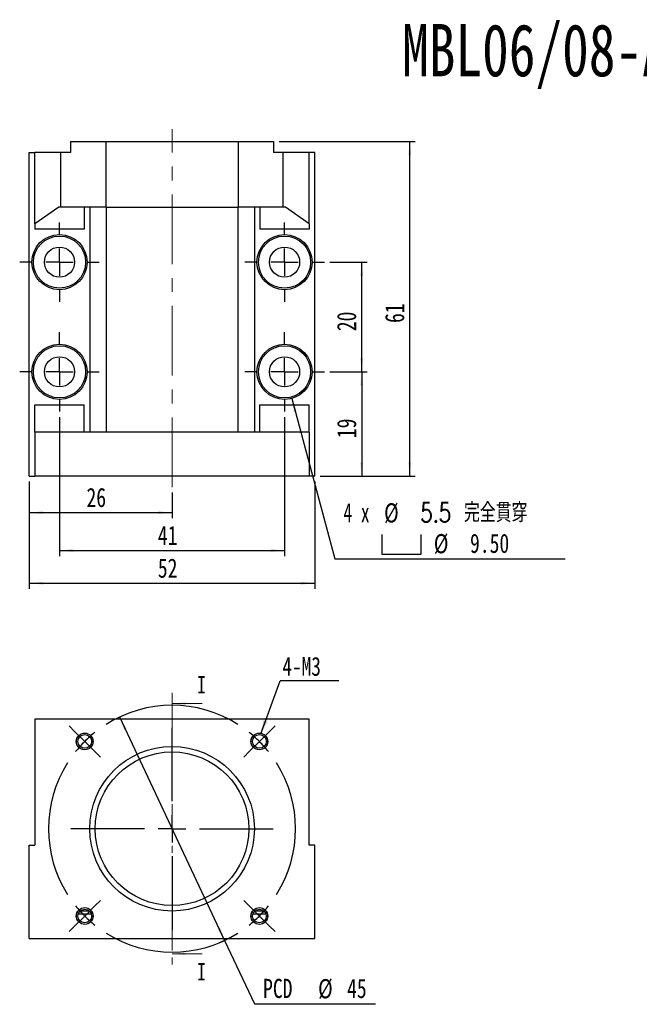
# Model space of a CAD drawing. Header units: millimetres. Extents: x 44 to 270, y 10 to 197.
# Tile 1 of 2: x 44 to 157, y 18 to 197. Entities that reach past the tile are written whole.
import ezdxf

# ---------------------------------------------------------------- set-up
doc = ezdxf.new("R2010")
doc.units = ezdxf.units.MM
doc.linetypes.add('CENTER', pattern=[10.16, 6.35, -1.27, 1.27, -1.27])
doc.linetypes.add('CENTERX2', pattern=[20.32, 12.7, -2.54, 2.54, -2.54])
doc.layers.add('FORMAT', color=7, linetype='Continuous')
doc.styles.add('SLDTEXTSTYLE0', font='TXT', dxfattribs={"width": 0.75})
doc.styles.add('SLDTEXTSTYLE1', font='TXT', dxfattribs={"width": 0.75, "bigfont": 'bigfont'})
doc.styles.add('SLDTEXTSTYLE2', font='TXT', dxfattribs={"width": 0.666667})
doc.dimstyles.new('SLDDIMSTYLE0', dxfattribs={"dimtxt": 3.5, "dimasz": 2.5, "dimexe": 0, "dimexo": 0.0625, "dimgap": 0.875, "dimtad": 0, "dimtih": 1, "dimtoh": 1, "dimrnd": 1e-09, "dimzin": 12, "dimdsep": 46, "dimtxsty": 'SLDTEXTSTYLE0', "dimsah": 1, "dimcen": 0, "dimadec": 0, "dimazin": 3, "dimtfac": 1, "dimtmove": 0, "dimatfit": 3, "dimfxl": 0, "dimfrac": 2, "dimtolj": 1, "dimtzin": 12, "dimarcsym": 0})
doc.dimstyles.new('SLDDIMSTYLE1', dxfattribs={"dimtxt": 0.18, "dimasz": 2.5, "dimexe": 0, "dimexo": 0.0625, "dimgap": 0, "dimtad": 0, "dimtih": 1, "dimtoh": 1, "dimdec": 0, "dimrnd": 1e-09, "dimzin": 0, "dimdsep": 46, "dimtxsty": 'Standard', "dimsah": 1, "dimcen": 0.09, "dimadec": 0, "dimazin": 0, "dimtfac": 2.5, "dimtdec": 0, "dimtofl": 0, "dimtmove": 0, "dimatfit": 3, "dimfxl": 0, "dimfrac": 2, "dimtolj": 1, "dimtzin": 0, "dimarcsym": 0})
doc.dimstyles.new('SLDDIMSTYLE2', dxfattribs={"dimtxt": 3.5, "dimasz": 2.5, "dimexe": 0, "dimexo": 0.0625, "dimgap": 0.875, "dimtad": 1, "dimrnd": 1e-09, "dimzin": 12, "dimdsep": 46, "dimtxsty": 'SLDTEXTSTYLE0', "dimsah": 1, "dimcen": 0.09, "dimadec": 0, "dimazin": 3, "dimtfac": 1, "dimtofl": 0, "dimtmove": 0, "dimatfit": 3, "dimfxl": 0, "dimfrac": 2, "dimtolj": 1, "dimtzin": 12, "dimarcsym": 0})
doc.dimstyles.new('SLDDIMSTYLE3', dxfattribs={"dimtxt": 3.5, "dimasz": 2.5, "dimexe": 0, "dimexo": 0.0625, "dimgap": 0.875, "dimtad": 0, "dimtih": 1, "dimtoh": 1, "dimdec": 1, "dimrnd": 1e-09, "dimzin": 12, "dimdsep": 46, "dimtxsty": 'SLDTEXTSTYLE0', "dimsah": 1, "dimcen": 0, "dimadec": 0, "dimazin": 3, "dimtfac": 1, "dimtofl": 0, "dimtmove": 0, "dimatfit": 3, "dimfxl": 0, "dimfrac": 2, "dimtolj": 1, "dimtzin": 12, "dimarcsym": 0})

# ---------------------------------------------------------------- blocks, each defined once
blk = doc.blocks.new('_D')
at = {"layer": 'FORMAT', "color": 7}
for p, q in [((62.06, 70.34), (81.19, 29.61)), ((81.19, 29.61), (86.62, 18.05)), ((86.62, 18.05), (108.69, 18.05))]:
    blk.add_line(p, q, dxfattribs=at)
blk.add_arc((71.63, 49.97), 22.5, 292.6194, 302.2056, dxfattribs=at)
for points in [[(62.06, 70.34), (62.9, 67.97), (63.35, 68.18)], [(81.19, 29.61), (80.36, 31.98), (79.9, 31.76)]]:
    blk.add_solid(points, dxfattribs=at)
at = {"layer": 'FORMAT', "color": 7, "char_height": 3.5, "attachment_point": 1, "style": 'SLDTEXTSTYLE0'}
for s, insert in [('PCD', (88.21, 22.61)), ('%%c', (98.24, 22.56)), ('45', (103.51, 22.61))]:
    blk.add_mtext(s, dxfattribs=dict(at, insert=insert))
blk = doc.blocks.new('SW_NOTE_0')
at = {"layer": 'FORMAT', "color": 0}
blk.add_line((10.7, 0), (0, 0), dxfattribs=at)
at = {"layer": 'FORMAT', "color": 0, "insert": (0.4, 4.39), "char_height": 3.44, "attachment_point": 1, "style": 'SLDTEXTSTYLE0'}
blk.add_mtext('4-M3', dxfattribs=at)
blk = doc.blocks.new('SW_CENTERMARKSYMBOL_0')
at = {"layer": 'FORMAT', "color": 0}
for p, q in [((-33.59, 1.77), (-34.67, 2.85)), ((-15.91, -10.91), (-15.91, 2.5)), ((1.77, 1.77), (2.85, 2.85)), ((-31.82, 0), (-33.59, 1.77)), ((-31.82, 0), (-30.05, -1.77)), ((0, 0), (-1.77, -1.77)), ((0, 0), (1.77, 1.77)), ((-30.05, -1.77), (-28.97, -2.85)), ((-1.77, -1.77), (-2.85, -2.85)), ((-15.91, -15.91), (-15.91, -13.41)), ((-20.91, -15.91), (-34.32, -15.91)), ((-15.91, -15.91), (-18.41, -15.91)), ((-15.91, -15.91), (-15.91, -18.41)), ((-15.91, -15.91), (-13.41, -15.91)), ((-10.91, -15.91), (2.5, -15.91)), ((-15.91, -20.91), (-15.91, -34.32)), ((-31.82, -31.82), (-30.05, -30.05)), ((-30.05, -30.05), (-28.97, -28.97)), ((-1.77, -30.05), (-2.85, -28.97)), ((0, -31.82), (-1.77, -30.05)), ((-31.82, -31.82), (-33.59, -33.59)), ((0, -31.82), (1.77, -33.59)), ((-33.59, -33.59), (-34.67, -34.67)), ((1.77, -33.59), (2.85, -34.67))]:
    blk.add_line(p, q, dxfattribs=at)
for start, end in [(57.7324, 122.2676), (135, 141.3662), (128.6338, 135), (45, 51.3662), (38.6338, 45), (147.7324, 212.2676), (327.7324, 32.2676), (218.6338, 225), (315, 321.3662), (225, 231.3662), (308.6338, 315), (237.7324, 302.2676)]:
    blk.add_arc((-15.91, -15.91), 22.5, start, end, dxfattribs=at)
blk = doc.blocks.new('_D_1')
at = {"layer": 'FORMAT', "color": 7}
for p, q in [((45.63, 113.26), (45.63, 106.6)), ((71.63, 111.26), (71.63, 106.6)), ((45.63, 107.6), (71.63, 107.6))]:
    blk.add_line(p, q, dxfattribs=at)
for points in [[(45.63, 107.6), (48.13, 107.35), (48.13, 107.85)], [(71.63, 107.6), (69.13, 107.85), (69.13, 107.35)]]:
    blk.add_solid(points, dxfattribs=at)
at = {"layer": 'FORMAT', "color": 7, "insert": (56.04, 112.11), "char_height": 3.5, "attachment_point": 1, "style": 'SLDTEXTSTYLE0'}
blk.add_mtext('26', dxfattribs=at)
blk = doc.blocks.new('_D_2')
at = {"layer": 'FORMAT', "color": 7}
for p, q in [((51.13, 125.01), (51.13, 99.68)), ((92.13, 125.01), (92.13, 99.68)), ((51.13, 100.68), (92.13, 100.68))]:
    blk.add_line(p, q, dxfattribs=at)
for points in [[(51.13, 100.68), (53.63, 100.43), (53.63, 100.93)], [(92.13, 100.68), (89.63, 100.93), (89.63, 100.43)]]:
    blk.add_solid(points, dxfattribs=at)
at = {"layer": 'FORMAT', "color": 7, "insert": (69.04, 105.19), "char_height": 3.5, "attachment_point": 1, "style": 'SLDTEXTSTYLE0'}
blk.add_mtext('41', dxfattribs=at)
blk = doc.blocks.new('_D_3')
at = {"layer": 'FORMAT', "color": 7}
for p, q in [((45.63, 113.26), (45.63, 93.72)), ((97.63, 113.26), (97.63, 93.72)), ((45.63, 94.72), (97.63, 94.72))]:
    blk.add_line(p, q, dxfattribs=at)
for points in [[(45.63, 94.72), (48.13, 94.47), (48.13, 94.97)], [(97.63, 94.72), (95.13, 94.97), (95.13, 94.47)]]:
    blk.add_solid(points, dxfattribs=at)
at = {"layer": 'FORMAT', "color": 7, "insert": (69.04, 99.23), "char_height": 3.5, "attachment_point": 1, "style": 'SLDTEXTSTYLE0'}
blk.add_mtext('52', dxfattribs=at)
blk = doc.blocks.new('_D_4')
at = {"layer": 'FORMAT', "color": 7}
for p, q in [((100.38, 133.26), (107.18, 133.26)), ((106.18, 133.26), (106.18, 114.26)), ((98.63, 114.26), (107.18, 114.26))]:
    blk.add_line(p, q, dxfattribs=at)
for points in [[(106.18, 133.26), (105.93, 130.76), (106.43, 130.76)], [(106.18, 114.26), (106.43, 116.76), (105.93, 116.76)]]:
    blk.add_solid(points, dxfattribs=at)
at = {"layer": 'FORMAT', "color": 7, "insert": (101.67, 121.17), "char_height": 3.5, "attachment_point": 1, "rotation": 90, "style": 'SLDTEXTSTYLE0'}
blk.add_mtext('19', dxfattribs=at)
blk = doc.blocks.new('_D_5')
at = {"layer": 'FORMAT', "color": 7}
for p, q in [((100.38, 153.26), (107.18, 153.26)), ((106.18, 133.26), (106.18, 153.26)), ((100.38, 133.26), (107.18, 133.26))]:
    blk.add_line(p, q, dxfattribs=at)
for points in [[(106.18, 153.26), (105.93, 150.76), (106.43, 150.76)], [(106.18, 133.26), (106.43, 135.76), (105.93, 135.76)]]:
    blk.add_solid(points, dxfattribs=at)
at = {"layer": 'FORMAT', "color": 7, "insert": (101.67, 140.67), "char_height": 3.5, "attachment_point": 1, "rotation": 90, "style": 'SLDTEXTSTYLE0'}
blk.add_mtext('20', dxfattribs=at)
blk = doc.blocks.new('_D_6')
at = {"layer": 'FORMAT', "color": 7}
for p, q in [((91.13, 175.26), (115.93, 175.26)), ((114.93, 114.26), (114.93, 175.26)), ((98.63, 114.26), (115.93, 114.26))]:
    blk.add_line(p, q, dxfattribs=at)
for points in [[(114.93, 175.26), (114.68, 172.76), (115.18, 172.76)], [(114.93, 114.26), (115.18, 116.76), (114.68, 116.76)]]:
    blk.add_solid(points, dxfattribs=at)
at = {"layer": 'FORMAT', "color": 7, "insert": (110.42, 142.17), "char_height": 3.5, "attachment_point": 1, "rotation": 90, "style": 'SLDTEXTSTYLE0'}
blk.add_mtext('61', dxfattribs=at)
blk = doc.blocks.new('SW_SYMBOL_HOLE_SPOT')
at = {"layer": 'FORMAT', "color": 0}
for p, q in [((0, 875), (0, 75)), ((1600, 75), (1600, 875)), ((0, 75), (1600, 75))]:
    blk.add_line(p, q, dxfattribs=at)
blk = doc.blocks.new('_D_7')
at = {"layer": 'FORMAT'}
for p, q in [((93.43, 128.41), (101.26, 99.18)), ((101.26, 99.18), (143.26, 99.18))]:
    blk.add_line(p, q, dxfattribs=at)
blk.add_solid([(93.43, 128.41), (93.83, 125.93), (94.32, 126.06)], dxfattribs=at)
at = {"layer": 'FORMAT', "xscale": 0.004470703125, "yscale": 0.004470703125, "zscale": 0.004470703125}
blk.add_blockref('SW_SYMBOL_HOLE_SPOT', (109.87, 99.67), dxfattribs=at)
at = {"layer": 'FORMAT', "char_height": 3.5, "attachment_point": 1}
for s, insert, style in [('4 x', (102.85, 109.35), 'SLDTEXTSTYLE2'), ('%%c', (110.26, 109.3), 'SLDTEXTSTYLE0'), ('5.5 \\M+18AAE\\M+19153\\M+18AD1\\M+190FA', (116.85, 109.35), 'SLDTEXTSTYLE1'), ('%%c', (119.32, 103.69), 'SLDTEXTSTYLE0'), ('9.50', (125.91, 103.75), 'SLDTEXTSTYLE0')]:
    blk.add_mtext(s, dxfattribs=dict(at, insert=insert, style=style))
blk = doc.blocks.new('SW_CENTERMARKSYMBOL_1')
at = {"layer": 'FORMAT', "color": 0}
for p, q in [((0, 5), (0, 7.25)), ((0, 0), (0, 2.5)), ((-5, 0), (-7.25, 0)), ((0, 0), (-2.5, 0)), ((0, 0), (0, -2.5)), ((0, 0), (2.5, 0)), ((5, 0), (7.25, 0)), ((0, -5), (0, -7.25))]:
    blk.add_line(p, q, dxfattribs=at)
blk = doc.blocks.new('SW_CENTERMARKSYMBOL_2')
at = {"layer": 'FORMAT', "color": 0}
for p, q in [((0, 5), (0, 7.25)), ((0, 0), (0, 2.5)), ((-5, 0), (-7.25, 0)), ((0, 0), (-2.5, 0)), ((0, 0), (0, -2.5)), ((0, 0), (2.5, 0)), ((5, 0), (7.25, 0)), ((0, -5), (0, -7.25))]:
    blk.add_line(p, q, dxfattribs=at)
blk = doc.blocks.new('SW_CENTERMARKSYMBOL_3')
at = {"layer": 'FORMAT', "color": 0}
for p, q in [((0, 5), (0, 7.25)), ((0, 0), (0, 2.5)), ((-5, 0), (-7.25, 0)), ((0, 0), (-2.5, 0)), ((0, 0), (0, -2.5)), ((0, 0), (2.5, 0)), ((5, 0), (7.25, 0)), ((0, -5), (0, -7.25))]:
    blk.add_line(p, q, dxfattribs=at)
blk = doc.blocks.new('SW_CENTERMARKSYMBOL_4')
at = {"layer": 'FORMAT', "color": 0}
for p, q in [((0, 5), (0, 7.25)), ((0, 0), (0, 2.5)), ((-5, 0), (-7.25, 0)), ((0, 0), (-2.5, 0)), ((0, 0), (0, -2.5)), ((0, 0), (2.5, 0)), ((5, 0), (7.25, 0)), ((0, -5), (0, -7.25))]:
    blk.add_line(p, q, dxfattribs=at)

msp = doc.modelspace()

# ---------------------------------------------------------------- linework, layer by layer
at = {"color": 7, "linetype": 'Continuous', "lineweight": 25}
for p, q in [((53.126, 175.261), (59.574, 175.261)), ((53.126, 175.261), (53.126, 173.261)), ((59.574, 175.261), (59.574, 163.261)), ((59.574, 175.261), (83.678, 175.261)), ((83.678, 175.261), (83.678, 163.261)), ((83.678, 175.261), (90.126, 175.261)), ((90.126, 175.261), (90.126, 173.261)), ((45.626, 114.261), (45.626, 173.261)), ((45.626, 173.261), (46.626, 173.261)), ((46.626, 160.261), (46.626, 173.261)), ((51.376, 173.261), (46.626, 173.261)), ((51.376, 163.261), (51.376, 173.261)), ((53.126, 173.261), (51.376, 173.261)), ((91.876, 173.261), (90.126, 173.261)), ((91.876, 163.261), (91.876, 173.261)), ((96.626, 173.261), (91.876, 173.261)), ((96.626, 160.261), (96.626, 173.261)), ((97.626, 173.261), (96.626, 173.261)), ((97.626, 114.261), (97.626, 173.261)), ((50.985, 163.261), (46.626, 160.261)), ((51.376, 163.261), (50.985, 163.261)), ((59.574, 163.261), (51.376, 163.261)), ((55.626, 163.261), (55.626, 159.261)), ((56.626, 163.261), (56.626, 122.261)), ((59.574, 163.261), (83.678, 163.261)), ((59.626, 163.261), (59.626, 122.261)), ((83.626, 163.261), (83.626, 122.261)), ((91.876, 163.261), (83.678, 163.261)), ((86.626, 163.261), (86.626, 122.261)), ((87.626, 163.261), (87.626, 159.261)), ((92.267, 163.261), (91.876, 163.261)), ((96.626, 160.261), (92.267, 163.261)), ((46.626, 160.261), (46.626, 159.261)), ((96.626, 160.261), (96.626, 159.261)), ((55.626, 159.261), (46.626, 159.261)), ((96.626, 159.261), (87.626, 159.261)), ((46.626, 127.261), (55.626, 127.261)), ((46.626, 122.261), (46.626, 127.261)), ((55.626, 122.261), (55.626, 127.261)), ((87.626, 127.261), (96.626, 127.261)), ((87.626, 122.261), (87.626, 127.261)), ((96.626, 122.261), (96.626, 127.261)), ((96.626, 122.261), (46.626, 122.261)), ((46.626, 122.261), (46.626, 114.261)), ((96.626, 122.261), (96.626, 114.261)), ((45.626, 114.261), (46.626, 114.261)), ((96.626, 114.261), (46.626, 114.261)), ((97.626, 114.261), (96.626, 114.261)), ((46.626, 69.971), (46.626, 46.971)), ((96.626, 69.971), (46.626, 69.971)), ((96.626, 46.971), (96.626, 69.971)), ((45.626, 29.971), (45.626, 46.971)), ((45.626, 46.971), (46.626, 46.971)), ((97.626, 46.971), (96.626, 46.971)), ((97.626, 29.971), (97.626, 46.971)), ((54.535, 34.471), (56.897, 34.471)), ((86.355, 34.471), (88.717, 34.471)), ((45.626, 29.971), (97.626, 29.971))]:
    msp.add_line(p, q, dxfattribs=at)
at = {"color": 7, "linetype": 'CENTER', "lineweight": 18}
msp.add_line((71.626, 74.771), (71.626, 25.171), dxfattribs=at)
at = {"color": 7, "linetype": 'Continuous', "lineweight": 18}
for p, q in [((77.126, 72.771), (71.626, 72.771)), ((77.126, 27.171), (71.626, 27.171))]:
    msp.add_line(p, q, dxfattribs=at)
at = {"color": 7, "linetype": 'Continuous', "lineweight": 25}
for centre, radius in [((51.126, 153.261), 5.025), ((51.126, 153.261), 4.75), ((92.126, 153.261), 5.025), ((92.126, 153.261), 4.75), ((51.126, 153.261), 2.75), ((92.126, 153.261), 2.75), ((51.126, 133.261), 5.025), ((92.126, 133.261), 5.025), ((51.126, 133.261), 4.75), ((92.126, 133.261), 4.75), ((51.126, 133.261), 2.75), ((92.126, 133.261), 2.75), ((55.716, 65.881), 1.525), ((55.716, 65.881), 1.25), ((87.536, 65.881), 1.525), ((87.536, 65.881), 1.25), ((71.626, 49.971), 15), ((71.626, 49.971), 14), ((55.716, 34.061), 1.525), ((55.716, 34.061), 1.25), ((87.536, 34.061), 1.525), ((87.536, 34.061), 1.25)]:
    msp.add_circle(centre, radius, dxfattribs=at)
at = {"color": 7, "linetype": 'Continuous', "lineweight": 18}
for centre in [(55.716, 65.881), (87.536, 65.881), (55.716, 34.061), (87.536, 34.061)]:
    msp.add_arc(centre, 1.5, 255, 195, dxfattribs=at)
at = {"color": 7, "linetype": 'Continuous', "lineweight": 25}
for start, end in [(131.81649, 138.18351), (41.81649, 48.18351)]:
    msp.add_arc((71.626, 49.971), 22.5, start, end, dxfattribs=at)
for points in [[(56.573, 34.971), (56.436, 34.971), (56.296, 34.971), (56.011, 34.971), (55.862, 34.971), (55.418, 34.971), (55.131, 34.971), (54.859, 34.971)], [(88.393, 34.971), (88.256, 34.971), (88.116, 34.971), (87.83, 34.971), (87.682, 34.971), (87.238, 34.971), (86.951, 34.971), (86.679, 34.971)]]:
    msp.add_open_spline(points, degree=3, knots=[0, 0, 0, 0, 0.25, 0.25, 0.5, 0.5, 1, 1, 1, 1], dxfattribs=at)
at = {"color": 7, "linetype": 'Continuous', "lineweight": 18}
for points in [[(71.626, 72.771), (74.126, 72.521), (74.126, 73.021)], [(71.626, 27.171), (74.126, 26.921), (74.126, 27.421)]]:
    msp.add_solid(points, dxfattribs=at)
at = {"layer": 'FORMAT', "color": 7, "linetype": 'CENTERX2', "lineweight": 18}
msp.add_line((71.626, 112.261), (71.626, 177.48), dxfattribs=at)

# ---------------------------------------------------------------- block references
at = {"layer": 'FORMAT', "color": 7}
for name, p in [('SW_CENTERMARKSYMBOL_1', (51.126, 153.261)), ('SW_CENTERMARKSYMBOL_3', (92.126, 153.261)), ('SW_CENTERMARKSYMBOL_2', (51.126, 133.261)), ('SW_CENTERMARKSYMBOL_4', (92.126, 133.261)), ('SW_NOTE_0', (91.327, 76.904)), ('SW_CENTERMARKSYMBOL_0', (87.536, 65.881))]:
    msp.add_blockref(name, p, dxfattribs=at)

# ---------------------------------------------------------------- texts
at = {"color": 7, "linetype": 'Continuous', "char_height": 3.175, "attachment_point": 1, "style": 'SLDTEXTSTYLE0'}
for insert in [(76.168, 77.815), (76.168, 25.492)]:
    msp.add_mtext('I', dxfattribs=dict(at, insert=insert))
at = {"layer": 'FORMAT', "color": 7, "insert": (113.53, 196.661), "char_height": 9.525, "attachment_point": 1, "style": 'SLDTEXTSTYLE0'}
msp.add_mtext('MBL06/08-A', dxfattribs=at)

# ---------------------------------------------------------------- dimensions: what is measured, and where the dimension line sits
at = {"layer": 'FORMAT', "color": 7}
for base, p1, p2, picture, middle in [((114.932, 175.261), (97.626, 114.261), (90.126, 175.261), '_D_6', (114.932, 144.761)), ((106.184, 153.261), (99.376, 133.261), (99.376, 153.261), '_D_5', (106.184, 143.261)), ((106.184, 114.261), (99.376, 133.261), (97.626, 114.261), '_D_4', (106.184, 123.761))]:
    dim = msp.add_linear_dim(base=base, p1=p1, p2=p2, angle=90, dimstyle='SLDDIMSTYLE2', dxfattribs=at)
    dim.commit()
    dim.dimension.update_dxf_attribs({"geometry": picture, "text_midpoint": middle, "dimtype": 160})
at = {"layer": 'FORMAT'}
dim = msp.add_diameter_dim_2p(p1=(90.8255, 138.1146), p2=(93.4267, 128.4071), text='4 x <> 完全貫穿\\P{\\fGDT;v}%%c 9.50 \\P', dimstyle='SLDDIMSTYLE3', dxfattribs=at)
dim.commit()
dim.dimension.update_dxf_attribs({"geometry": '_D_7', "text_midpoint": (123.0504, 104.7896), "dimtype": 163})
at = {"layer": 'FORMAT', "color": 7}
for base, p1, p2, picture, middle in [((92.126, 100.683), (51.126, 126.011), (92.126, 126.011), '_D_2', (71.626, 100.683)), ((71.626, 107.601), (45.626, 114.261), (71.626, 112.261), '_D_1', (58.626, 107.601)), ((97.626, 94.721), (45.626, 114.261), (97.626, 114.261), '_D_3', (71.626, 94.721))]:
    dim = msp.add_linear_dim(base=base, p1=p1, p2=p2, dimstyle='SLDDIMSTYLE2', dxfattribs=at)
    dim.commit()
    dim.dimension.update_dxf_attribs({"geometry": picture, "text_midpoint": middle, "dimtype": 160})
dim = msp.add_diameter_dim_2p(p1=(81.193, 29.607), p2=(62.059, 70.336), text='PCD<>', dimstyle='SLDDIMSTYLE0', dxfattribs=at)
dim.commit()
dim.dimension.update_dxf_attribs({"geometry": '_D', "text_midpoint": (98.45, 20.85), "dimtype": 163})

# ---------------------------------------------------------------- leaders
msp.add_leader([(87.804, 67.298), (91.327, 76.904)], dimstyle='SLDDIMSTYLE1', dxfattribs=at)

doc.saveas('drawing.dxf')
